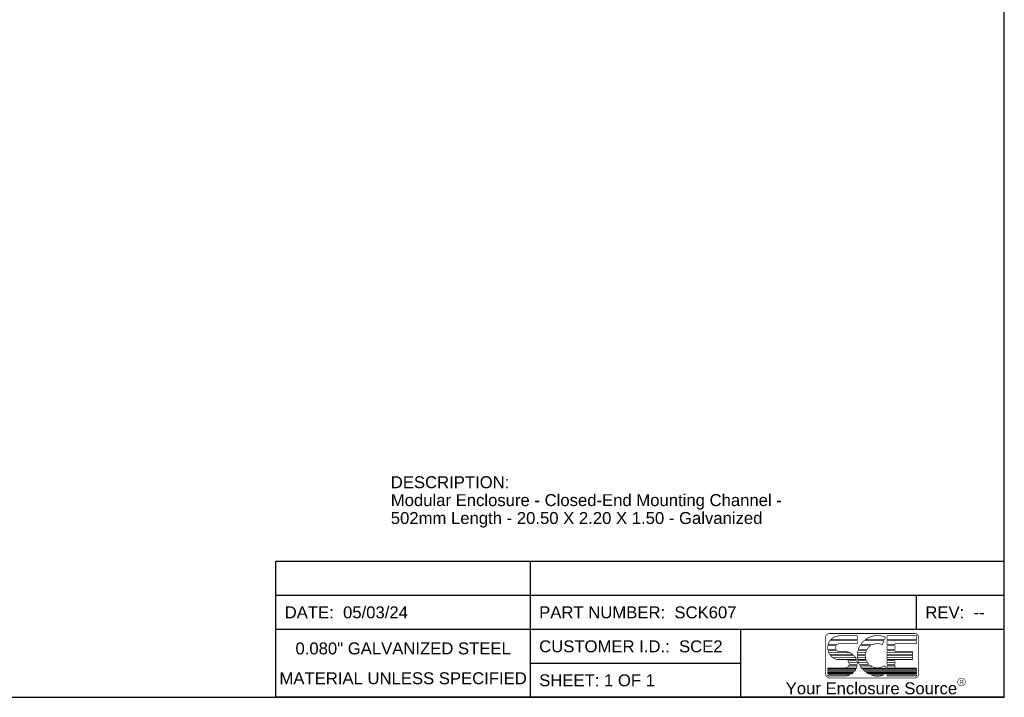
# Model space of a CAD drawing. Header units: inches. Extents: x 0 to 42.5, y 0 to 27.5.
# Tile 2 of 4: x 25 to 42.5, y 0 to 12.1. Entities that reach past the tile are written whole.
import ezdxf

# ---------------------------------------------------------------- set-up
doc = ezdxf.new("R2010")
doc.units = ezdxf.units.IN
doc.header["$LTSCALE"] = 2.3375
doc.header["$MEASUREMENT"] = 0
doc.layers.get('0').update_dxf_attribs({"linetype": 'CONTINUOUS'})
doc.styles.get("Standard").update_dxf_attribs({"font": 'arial.ttf'})
doc.styles.add('TEXTSTYLE_2', font='arial.ttf')

msp = doc.modelspace()

# ---------------------------------------------------------------- linework, layer by layer
at = {"color": 7, "linetype": 'Continuous'}
for p, q in [((42.5, 0), (42.5, 27.5)), ((0, 0), (42.5, 0))]:
    msp.add_line(p, q, dxfattribs=at)
at = {"color": 2, "linetype": 'Continuous'}
for p, q in [((42.5, 2.421), (29.531, 2.421)), ((29.531, 0), (29.531, 2.421)), ((34.062, 0), (34.062, 2.421)), ((42.5, 0), (42.5, 2.421)), ((42.5, 1.815), (29.531, 1.815)), ((40.938, 1.21), (40.938, 1.815)), ((42.5, 1.21), (29.531, 1.21)), ((37.812, 0), (37.812, 1.21)), ((37.812, 0.605), (34.062, 0.605)), ((42.5, 0), (29.531, 0))]:
    msp.add_line(p, q, dxfattribs=at)
at = {"color": 2, "linetype": 'Continuous', "const_width": 0.0125}
for points in [[(39.39, 1.136, 0.414214), (39.318, 1.064)], [(40.385, 1.07, 0.272068), (40.023, 1.026)], [(40.974, 1.064, 0.415492), (40.902, 1.136)], [(39.357, 0.92, 0.081879), (39.357, 0.849)], [(39.393, 1.008, 0.090232), (39.361, 0.937)], [(39.508, 0.92, 0.260579), (39.507, 0.849)], [(39.57, 0.956, 0.185008), (39.522, 0.937)], [(39.93, 0.92, 0.053498), (39.899, 0.849)], [(40.002, 1.008, 0.064617), (39.941, 0.937)], [(40.122, 0.92, 0.113329), (40.056, 0.849)], [(40.328, 0.938, 0.209114), (40.155, 0.937)], [(39.361, 0.831, 0.089982), (39.392, 0.761)], [(39.402, 0.748, 0.170113), (39.523, 0.673)], [(39.521, 0.831, 0.191374), (39.57, 0.812)], [(39.805, 0.761, 0.176612), (39.666, 0.812)], [(39.868, 0.673, 0.105227), (39.819, 0.748)], [(39.882, 0.748, 0.05272), (39.888, 0.673)], [(39.894, 0.831, 0.049539), (39.883, 0.761)], [(40.026, 0.748, 0.088858), (40.037, 0.673)], [(40.047, 0.831, 0.084961), (40.027, 0.761)], [(39.666, 0.524, 0.298217), (39.732, 0.567)], [(39.737, 0.585, 0.287832), (39.707, 0.655)], [(39.866, 0.513, 0.064466), (39.88, 0.567)], [(39.882, 0.585, 0.082419), (39.874, 0.655)], [(39.892, 0.655, 0.051924), (39.917, 0.585)], [(39.926, 0.567, 0.044869), (39.962, 0.513)], [(40.044, 0.655, 0.099618), (40.092, 0.585)], [(40.113, 0.567, 0.32483), (40.366, 0.563)], [(39.318, 0.416, 0.414214), (39.39, 0.344)], [(39.666, 0.38, 0.102726), (39.752, 0.398)], [(39.785, 0.416, 0.048835), (39.818, 0.442)], [(39.834, 0.46, 0.049588), (39.858, 0.496)], [(39.978, 0.496, 0.03633), (40.016, 0.46)], [(40.04, 0.442, 0.036892), (40.086, 0.416)], [(40.13, 0.398, 0.196308), (40.354, 0.398)], [(40.399, 0.416, 0.009234), (40.41, 0.422)], [(40.902, 0.344, 0.414214), (40.974, 0.416)]]:
    msp.add_lwpolyline(points, format="xyb", dxfattribs=at)
for points in [[(39.318, 0.416), (39.318, 1.064)], [(39.39, 1.136), (40.902, 1.136)], [(39.48, 1.08), (39.407, 1.026)], [(39.407, 1.026), (39.48, 1.08)], [(39.48, 1.08), (39.568, 1.099)], [(39.568, 1.099), (39.48, 1.08)], [(39.57, 1.1), (39.882, 1.1)], [(39.882, 1.1), (39.882, 1.026)], [(40.366, 1.026), (40.385, 1.07)], [(40.41, 1.1), (40.938, 1.1)], [(40.41, 1.026), (40.41, 1.1)], [(40.938, 1.1), (40.938, 1.026)], [(40.974, 1.064), (40.974, 0.416)], [(39.357, 0.92), (39.508, 0.92)], [(39.522, 0.937), (39.361, 0.937)], [(39.393, 1.008), (39.882, 1.008)], [(39.882, 1.026), (39.407, 1.026)], [(39.882, 0.956), (39.57, 0.956)], [(39.882, 1.008), (39.882, 0.956)], [(39.93, 0.92), (40.122, 0.92)], [(40.155, 0.937), (39.941, 0.937)], [(40.002, 1.008), (40.358, 1.008)], [(40.366, 1.026), (40.023, 1.026)], [(40.328, 0.938), (40.358, 1.008)], [(40.938, 1.026), (40.41, 1.026)], [(40.41, 1.008), (40.938, 1.008)], [(40.41, 0.937), (40.41, 1.008)], [(40.554, 0.937), (40.41, 0.937)], [(40.41, 0.92), (40.554, 0.92)], [(40.41, 0.849), (40.41, 0.92)], [(40.938, 0.956), (40.554, 0.956)], [(40.554, 0.956), (40.554, 0.937)], [(40.554, 0.92), (40.554, 0.849)], [(40.938, 1.008), (40.938, 0.956)], [(39.507, 0.849), (39.357, 0.849)], [(39.361, 0.831), (39.521, 0.831)], [(39.37, 0.797), (39.739, 0.797)], [(39.805, 0.761), (39.392, 0.761)], [(39.402, 0.748), (39.819, 0.748)], [(39.452, 0.705), (39.851, 0.705)], [(39.57, 0.812), (39.667, 0.812)], [(39.882, 0.748), (40.026, 0.748)], [(40.027, 0.761), (39.883, 0.761)], [(39.884, 0.793), (40.031, 0.793)], [(39.884, 0.706), (40.029, 0.706)], [(39.894, 0.831), (40.047, 0.831)], [(40.056, 0.849), (39.899, 0.849)], [(40.554, 0.849), (40.41, 0.849)], [(40.41, 0.831), (40.554, 0.831)], [(40.41, 0.761), (40.41, 0.831)], [(40.411, 0.793), (40.865, 0.793)], [(40.866, 0.761), (40.41, 0.761)], [(40.41, 0.748), (40.866, 0.748)], [(40.41, 0.673), (40.41, 0.748)], [(40.411, 0.71), (40.865, 0.71)], [(40.554, 0.831), (40.554, 0.812)], [(40.554, 0.812), (40.866, 0.812)], [(40.866, 0.812), (40.866, 0.761)], [(40.866, 0.748), (40.866, 0.673)], [(39.354, 0.524), (39.666, 0.524)], [(39.354, 0.513), (39.354, 0.524)], [(39.868, 0.673), (39.523, 0.673)], [(39.707, 0.655), (39.874, 0.655)], [(39.875, 0.539), (39.711, 0.539)], [(39.879, 0.623), (39.731, 0.623)], [(39.732, 0.567), (39.88, 0.567)], [(39.737, 0.585), (39.882, 0.585)], [(40.037, 0.673), (39.888, 0.673)], [(39.892, 0.655), (40.044, 0.655)], [(39.901, 0.624), (40.062, 0.624)], [(39.917, 0.585), (40.092, 0.585)], [(39.926, 0.567), (40.113, 0.567)], [(39.943, 0.539), (40.159, 0.539)], [(40.366, 0.563), (40.401, 0.513)], [(40.866, 0.673), (40.41, 0.673)], [(40.41, 0.655), (40.554, 0.655)], [(40.41, 0.585), (40.41, 0.655)], [(40.411, 0.619), (40.553, 0.619)], [(40.41, 0.585), (40.554, 0.585)], [(40.41, 0.567), (40.554, 0.567)], [(40.41, 0.513), (40.41, 0.567)], [(40.411, 0.542), (40.556, 0.542)], [(40.554, 0.655), (40.554, 0.585)], [(40.554, 0.567), (40.554, 0.524)], [(40.554, 0.524), (40.938, 0.524)], [(40.938, 0.524), (40.938, 0.513)], [(39.866, 0.513), (39.354, 0.513)], [(39.354, 0.496), (39.858, 0.496)], [(39.354, 0.46), (39.354, 0.496)], [(39.354, 0.479), (39.849, 0.479)], [(39.354, 0.46), (39.834, 0.46)], [(39.354, 0.442), (39.818, 0.442)], [(39.354, 0.416), (39.354, 0.442)], [(39.354, 0.429), (39.805, 0.429)], [(39.785, 0.416), (39.354, 0.416)], [(39.354, 0.398), (39.752, 0.398)], [(39.354, 0.38), (39.354, 0.398)], [(39.354, 0.38), (39.666, 0.38)], [(40.401, 0.513), (39.962, 0.513)], [(39.978, 0.496), (40.938, 0.496)], [(40.003, 0.474), (40.933, 0.474)], [(40.016, 0.46), (40.938, 0.46)], [(40.04, 0.442), (40.938, 0.442)], [(40.073, 0.429), (40.939, 0.429)], [(40.399, 0.416), (40.086, 0.416)], [(40.13, 0.398), (40.354, 0.398)], [(40.938, 0.513), (40.41, 0.513)], [(40.41, 0.416), (40.41, 0.422)], [(40.938, 0.416), (40.41, 0.416)], [(40.41, 0.398), (40.938, 0.398)], [(40.41, 0.38), (40.41, 0.398)], [(40.938, 0.38), (40.41, 0.38)], [(40.938, 0.496), (40.938, 0.46)], [(40.938, 0.442), (40.938, 0.416)], [(40.938, 0.398), (40.938, 0.38)], [(40.902, 0.344), (39.39, 0.344)]]:
    msp.add_lwpolyline(points, dxfattribs=at)
at = {"color": 2, "linetype": 'Continuous', "const_width": 0.00875}
msp.add_lwpolyline([(41.67, 0.273, 1), (41.806, 0.273, 1)], format="xyb", close=True, dxfattribs=at)

# ---------------------------------------------------------------- texts
at = {"color": 2, "linetype": 'Continuous', "char_height": 0.2125}
for s, insert, width, attachment_point, line_spacing_factor in [('DESCRIPTION:\\PModular Enclosure - Closed-End Mounting Channel - \\P502mm Length - 20.50 X 2.20 X 1.50 - Galvanized', (31.577, 3.936), 7.03778, 1, 0.9), ('DATE:  05/03/24', (29.688, 1.619), 2.19136, 1, 0.9), ('PART NUMBER:  SCK607', (34.219, 1.619), 3.50664, 1, 0.9), ('REV:  --', (41.094, 1.619), 1.05302, 1, 0.9), ('0.080" GALVANIZED STEEL\\PMATERIAL UNLESS SPECIFIED', (31.797, 0.977), 4.39456, 2, 1.5), ('CUSTOMER I.D.:  SCE2', (34.219, 1.014), 3.2586, 1, 0.9), ('SHEET: 1 OF 1', (34.219, 0.409), 2.05785, 1, 0.9)]:
    msp.add_mtext(s, dxfattribs=dict(at, insert=insert, width=width, attachment_point=attachment_point, line_spacing_factor=line_spacing_factor))
at = {"color": 2, "linetype": 'Continuous', "attachment_point": 2, "line_spacing_factor": 0.9, "style": 'TEXTSTYLE_2'}
for s, insert, char_height, width in [('Your Enclosure Source', (40.134, 0.266), 0.2125, 3.05005), ('R', (41.739, 0.309), 0.075, 0.07556)]:
    msp.add_mtext(s, dxfattribs=dict(at, insert=insert, char_height=char_height, width=width))

doc.saveas('drawing.dxf')
